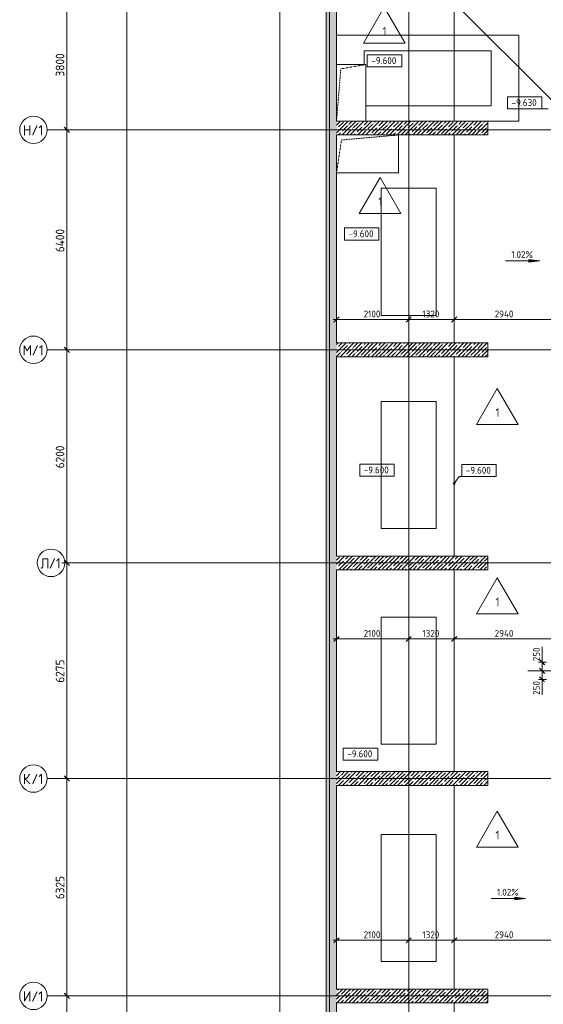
# Model space of a CAD drawing. Header units: millimetres. Extents: x -4136 to 63268, y -10605 to 130973.
# Tile 30 of 47: x -3114 to 12113, y 51456 to 80105. Entities that reach past the tile are written whole.
import ezdxf

# ---------------------------------------------------------------- set-up
doc = ezdxf.new("R2010")
doc.units = ezdxf.units.MM
for name, pattern in [('3_ Штрих_ 1 х 1 мм', [2, 1, -1]), ('4_ Штрихпунктир_ 10 х 2 мм', [14, 10, -2, 0, -2]), ('4_ Штрихпунктир_ 15 х 2 мм', [19, 15, -2, 0, -2])]:
    doc.linetypes.add(name, pattern=pattern)
for name, color, linetype, lineweight in [('A-ANNO-DIMS', 7, 'Continuous', 5), ('A-ANNO-DIMS-100', 7, 'Continuous', 5), ('A-DETL', 7, 'Continuous', 25), ('A-DETL-GENF', 7, 'Continuous', 13), ('A-FLOR', 7, 'Continuous', 13), ('A-FLOR-IDEN', 7, 'Continuous', 5), ('A-WALL', 7, 'Continuous', 13), ('A-WALL-PATT', 7, 'Continuous', 13), ('C-PRKG', 7, 'Continuous', 13), ('G-ANNO-DIMS', 7, 'Continuous', 5), ('M-EQPM', 7, 'Continuous', 13), ('S-GRID', 7, 'Continuous', 5), ('S-GRID-IDEN', 7, 'Continuous', 5)]:
    doc.layers.add(name, color=color, linetype=linetype, lineweight=lineweight)
doc.styles.add('GOST Common_1', font='GOST_Common.ttf', dxfattribs={"height": 300})
doc.styles.add('GOST Common_2', font='GOST_Common.ttf', dxfattribs={"height": 250})
doc.styles.add('GOST Common_3', font='GOST_Common.ttf', dxfattribs={"height": 200})
doc.dimstyles.new('2_5_мм', dxfattribs={"dimscale": 304.8, "dimtxt": 251.428749, "dimasz": 0.492126, "dimexe": 0.492126, "dimexo": 0.492126, "dimgap": 0, "dimtad": 1, "dimdec": 5, "dimrnd": 1e-05, "dimdsep": 46, "dimtxsty": 'GOST Common_2', "dimblk1": 'OBLIQUE', "dimblk2": 'OBLIQUE', "dimsah": 1, "dimcen": 0.09, "dimdle": 0.492126, "dimadec": 5, "dimazin": 2, "dimtfac": 1, "dimtdec": 4, "dimtix": 1, "dimtmove": 0, "dimatfit": 3, "dimfxl": 1, "dimtvp": 1, "dimtolj": 1, "dimtzin": 0, "dimarcsym": 2})
doc.dimstyles.new('2_мм', dxfattribs={"dimscale": 304.8, "dimtxt": 201.142999, "dimasz": 0.492126, "dimexe": 0.328084, "dimexo": 0.492126, "dimgap": 0, "dimtad": 1, "dimdec": 0, "dimdsep": 46, "dimtxsty": 'GOST Common_3', "dimblk1": 'OBLIQUE', "dimblk2": 'OBLIQUE', "dimsah": 1, "dimcen": 0.09, "dimdle": 0.328084, "dimadec": 5, "dimazin": 2, "dimtfac": 1, "dimtdec": 4, "dimtix": 1, "dimtmove": 0, "dimatfit": 3, "dimfxl": 1, "dimtvp": 1, "dimtolj": 1, "dimtzin": 0, "dimarcsym": 2})
doc.dimstyles.new('2_мм_1', dxfattribs={"dimscale": 304.8, "dimtxt": 201.142999, "dimasz": 0.492126, "dimexe": 0.328084, "dimexo": 0.492126, "dimgap": 0, "dimtad": 1, "dimdec": 0, "dimdsep": 46, "dimtxsty": 'GOST Common_3', "dimblk1": 'OBLIQUE', "dimblk2": 'OBLIQUE', "dimsah": 1, "dimcen": 0.09, "dimdle": 0.328084, "dimadec": 5, "dimazin": 2, "dimtfac": 1, "dimtdec": 4, "dimtix": 1, "dimtmove": 1, "dimatfit": 3, "dimfxl": 1, "dimtvp": 1, "dimtolj": 1, "dimtzin": 0, "dimarcsym": 2})
pattern_1 = [(45, (0, 0), (-114.04925, 114.04925), []), (45, (114.05, 0), (-114.04925, 114.04925), [201.612, -40.322, 3.353, -36.97])]

# ---------------------------------------------------------------- blocks, each defined once
blk = doc.blocks.new('АР_Машиноместо - 4900x2400_М__5300х2500_-V13--02_Подвал_МП_часть А')
at = {"layer": 'C-PRKG'}
for p, q in [((2500, 0), (0, 0)), ((0, 0), (0, -5300)), ((2500, 0), (2500, -900)), ((450, -800), (450, -4500)), ((450, -800), (2050, -800)), ((2050, -800), (2050, -4450)), ((450, -4500), (850, -4500))]:
    blk.add_line(p, q, dxfattribs=at)
blk = doc.blocks.new('АР_Машиноместо - 4900x2400_М__5300х2500_-V14--02_Подвал_МП_часть А')
at = {"layer": 'C-PRKG'}
for p, q in [((450, -800), (450, -4500)), ((450, -800), (2050, -800)), ((2050, -800), (2050, -4500)), ((450, -4500), (2050, -4500))]:
    blk.add_line(p, q, dxfattribs=at)
blk = doc.blocks.new('АР_Канал вертикальный прямоугольный - ОВ-6392396--02_Подвал_МП_часть А')
at = {"layer": 'A-DETL-GENF', "linetype": '3_ Штрих_ 1 х 1 мм'}
for p, q in [((425, 825), (-425, 825)), ((-425, 825), (-425, -825)), ((-425, -825), (-300, 700)), ((-300, 700), (425, 825)), ((425, -825), (425, 825)), ((-425, -825), (425, -825))]:
    blk.add_line(p, q, dxfattribs=at)
at = {"layer": 'M-EQPM'}
for p, q in [((-425, -825), (-425, 825)), ((-425, 825), (425, 825)), ((425, 825), (425, -825)), ((425, -825), (-425, -825))]:
    blk.add_line(p, q, dxfattribs=at)
blk = doc.blocks.new('АР_Канал вертикальный прямоугольный - ОВ-6392399--02_Подвал_МП_часть А')
at = {"layer": 'A-DETL-GENF', "linetype": '3_ Штрих_ 1 х 1 мм'}
for p, q in [((900, 550), (-900, 550)), ((-900, 550), (-900, -550)), ((-900, -550), (-755, 405)), ((-755, 405), (900, 550)), ((900, -550), (900, 550)), ((-900, -550), (900, -550))]:
    blk.add_line(p, q, dxfattribs=at)
at = {"layer": 'M-EQPM'}
for p, q in [((-900, -550), (-900, 550)), ((-900, 550), (900, 550)), ((900, 550), (900, -550)), ((900, -550), (-900, -550))]:
    blk.add_line(p, q, dxfattribs=at)
blk = doc.blocks.new('Ось сетки - 8_0 мм-31302--02_Подвал_МП_часть А')
at = {"layer": 'S-GRID-IDEN'}
blk.add_circle((0, 0), 4, dxfattribs=at)
blk = doc.blocks.new('DIMBLOCK1--02_Подвал_МП_часть А')
at = {"layer": 'A-ANNO-DIMS-100'}
for p, q in [((6100, 62042), (6100, 62186)), ((8200, 62042), (8200, 62186)), ((6000, 62086), (8200, 62086)), ((6100, 62086), (6100, 62042)), ((8200, 62086), (8200, 62042))]:
    blk.add_line(p, q, dxfattribs=at)
at = {"layer": 'A-ANNO-DIMS-100', "lineweight": 25}
for p, q in [((6100, 62086), (6025, 62011)), ((6100, 62086), (6175, 62161)), ((8200, 62086), (8125, 62011)), ((8200, 62086), (8275, 62161))]:
    blk.add_line(p, q, dxfattribs=at)
at = {"layer": 'A-ANNO-DIMS-100', "color": 0, "insert": (6889, 62347), "char_height": 200, "width": 625.93, "attachment_point": 1, "line_spacing_factor": 1.022761, "style": 'GOST Common_3'}
blk.add_mtext('2100', dxfattribs=at)
blk = doc.blocks.new('_Oblique')
at = {"color": 0, "linetype": 'ByBlock', "lineweight": -2}
blk.add_line((-0.5, -0.5), (0.5, 0.5), dxfattribs=at)
blk = doc.blocks.new('DIMBLOCK2--02_Подвал_МП_часть А')
at = {"layer": 'A-ANNO-DIMS-100'}
for p, q in [((8200, 62042), (8200, 62186)), ((9520, 62042), (9520, 62186)), ((8200, 62086), (9520, 62086)), ((8200, 62086), (8200, 62042)), ((9520, 62086), (9520, 62042))]:
    blk.add_line(p, q, dxfattribs=at)
at = {"layer": 'A-ANNO-DIMS-100', "lineweight": 25}
for p, q in [((8200, 62086), (8125, 62011)), ((8200, 62086), (8275, 62161)), ((9520, 62086), (9445, 62011)), ((9520, 62086), (9595, 62161))]:
    blk.add_line(p, q, dxfattribs=at)
at = {"layer": 'A-ANNO-DIMS-100', "color": 0, "insert": (8599, 62347), "char_height": 200, "width": 625.93, "attachment_point": 1, "line_spacing_factor": 1.022761, "style": 'GOST Common_3'}
blk.add_mtext('1320', dxfattribs=at)
blk = doc.blocks.new('DIMBLOCK3--02_Подвал_МП_часть А')
at = {"layer": 'A-ANNO-DIMS-100'}
for p, q in [((9520, 62042), (9520, 62186)), ((12460, 62042), (12460, 62186)), ((9520, 62086), (12460, 62086)), ((9520, 62086), (9520, 62042)), ((12460, 62086), (12460, 62042))]:
    blk.add_line(p, q, dxfattribs=at)
at = {"layer": 'A-ANNO-DIMS-100', "lineweight": 25}
for p, q in [((9520, 62086), (9445, 62011)), ((9520, 62086), (9595, 62161)), ((12460, 62086), (12385, 62011)), ((12460, 62086), (12535, 62161))]:
    blk.add_line(p, q, dxfattribs=at)
at = {"layer": 'A-ANNO-DIMS-100', "color": 0, "insert": (10700, 62347), "char_height": 200, "width": 695.48, "attachment_point": 1, "line_spacing_factor": 1.022761, "style": 'GOST Common_3'}
blk.add_mtext('2940', dxfattribs=at)
blk = doc.blocks.new('DIMBLOCK21--02_Подвал_МП_часть А')
at = {"layer": 'A-ANNO-DIMS-100'}
for p, q in [((6000, 53319), (8200, 53319)), ((6100, 53275), (6100, 53419)), ((6100, 53319), (6100, 53275)), ((8200, 53275), (8200, 53419)), ((8200, 53319), (8200, 53275))]:
    blk.add_line(p, q, dxfattribs=at)
at = {"layer": 'A-ANNO-DIMS-100', "lineweight": 25}
for p, q in [((6100, 53319), (6025, 53244)), ((6100, 53319), (6175, 53394)), ((8200, 53319), (8125, 53244)), ((8200, 53319), (8275, 53394))]:
    blk.add_line(p, q, dxfattribs=at)
at = {"layer": 'A-ANNO-DIMS-100', "color": 0, "insert": (6889, 53580), "char_height": 200, "width": 625.93, "attachment_point": 1, "line_spacing_factor": 1.022761, "style": 'GOST Common_3'}
blk.add_mtext('2100', dxfattribs=at)
blk = doc.blocks.new('DIMBLOCK22--02_Подвал_МП_часть А')
at = {"layer": 'A-ANNO-DIMS-100', "lineweight": 25}
for p, q in [((8200, 53319), (8125, 53244)), ((8200, 53319), (8275, 53394)), ((9520, 53319), (9445, 53244)), ((9520, 53319), (9595, 53394))]:
    blk.add_line(p, q, dxfattribs=at)
at = {"layer": 'A-ANNO-DIMS-100'}
for p, q in [((8200, 53275), (8200, 53419)), ((8200, 53319), (9520, 53319)), ((8200, 53319), (8200, 53275)), ((9520, 53275), (9520, 53419)), ((9520, 53319), (9520, 53275))]:
    blk.add_line(p, q, dxfattribs=at)
at = {"layer": 'A-ANNO-DIMS-100', "color": 0, "insert": (8599, 53580), "char_height": 200, "width": 625.93, "attachment_point": 1, "line_spacing_factor": 1.022761, "style": 'GOST Common_3'}
blk.add_mtext('1320', dxfattribs=at)
blk = doc.blocks.new('DIMBLOCK23--02_Подвал_МП_часть А')
at = {"layer": 'A-ANNO-DIMS-100', "lineweight": 25}
for p, q in [((9520, 53319), (9445, 53244)), ((9520, 53319), (9595, 53394)), ((12460, 53319), (12385, 53244)), ((12460, 53319), (12535, 53394))]:
    blk.add_line(p, q, dxfattribs=at)
at = {"layer": 'A-ANNO-DIMS-100'}
for p, q in [((9520, 53275), (9520, 53419)), ((9520, 53319), (12460, 53319)), ((9520, 53319), (9520, 53275)), ((12460, 53275), (12460, 53419)), ((12460, 53319), (12460, 53275))]:
    blk.add_line(p, q, dxfattribs=at)
at = {"layer": 'A-ANNO-DIMS-100', "color": 0, "insert": (10700, 53580), "char_height": 200, "width": 695.48, "attachment_point": 1, "line_spacing_factor": 1.022761, "style": 'GOST Common_3'}
blk.add_mtext('2940', dxfattribs=at)
blk = doc.blocks.new('DIMBLOCK43--02_Подвал_МП_часть А')
at = {"layer": 'A-ANNO-DIMS-100'}
for p, q in [((6000, 71381), (8200, 71381)), ((6100, 71337), (6100, 71481)), ((6100, 71381), (6100, 71337)), ((8200, 71337), (8200, 71481)), ((8200, 71381), (8200, 71337))]:
    blk.add_line(p, q, dxfattribs=at)
at = {"layer": 'A-ANNO-DIMS-100', "lineweight": 25}
for p, q in [((6100, 71381), (6025, 71306)), ((6100, 71381), (6175, 71456)), ((8200, 71381), (8125, 71306)), ((8200, 71381), (8275, 71456))]:
    blk.add_line(p, q, dxfattribs=at)
at = {"layer": 'A-ANNO-DIMS-100', "color": 0, "insert": (6889, 71642), "char_height": 200, "width": 625.93, "attachment_point": 1, "line_spacing_factor": 1.022761, "style": 'GOST Common_3'}
blk.add_mtext('2100', dxfattribs=at)
blk = doc.blocks.new('DIMBLOCK44--02_Подвал_МП_часть А')
at = {"layer": 'A-ANNO-DIMS-100', "lineweight": 25}
for p, q in [((8200, 71381), (8125, 71306)), ((8200, 71381), (8275, 71456)), ((9520, 71381), (9445, 71306)), ((9520, 71381), (9595, 71456))]:
    blk.add_line(p, q, dxfattribs=at)
at = {"layer": 'A-ANNO-DIMS-100'}
for p, q in [((8200, 71337), (8200, 71481)), ((8200, 71381), (9520, 71381)), ((8200, 71381), (8200, 71337)), ((9520, 71337), (9520, 71481)), ((9520, 71381), (9520, 71337))]:
    blk.add_line(p, q, dxfattribs=at)
at = {"layer": 'A-ANNO-DIMS-100', "color": 0, "insert": (8599, 71642), "char_height": 200, "width": 625.93, "attachment_point": 1, "line_spacing_factor": 1.022761, "style": 'GOST Common_3'}
blk.add_mtext('1320', dxfattribs=at)
blk = doc.blocks.new('DIMBLOCK45--02_Подвал_МП_часть А')
at = {"layer": 'A-ANNO-DIMS-100', "lineweight": 25}
for p, q in [((9520, 71381), (9445, 71306)), ((9520, 71381), (9595, 71456)), ((12460, 71381), (12385, 71306)), ((12460, 71381), (12535, 71456))]:
    blk.add_line(p, q, dxfattribs=at)
at = {"layer": 'A-ANNO-DIMS-100'}
for p, q in [((9520, 71337), (9520, 71481)), ((9520, 71381), (12460, 71381)), ((9520, 71381), (9520, 71337)), ((12460, 71337), (12460, 71481)), ((12460, 71381), (12460, 71337))]:
    blk.add_line(p, q, dxfattribs=at)
at = {"layer": 'A-ANNO-DIMS-100', "color": 0, "insert": (10700, 71642), "char_height": 200, "width": 695.48, "attachment_point": 1, "line_spacing_factor": 1.022761, "style": 'GOST Common_3'}
blk.add_mtext('2940', dxfattribs=at)
blk = doc.blocks.new('DIMBLOCK93--02_Подвал_МП_часть А')
at = {"layer": 'A-ANNO-DIMS-100'}
for p, q in [((-1695, 51700), (-1889, 51700)), ((-1739, 48600), (-1739, 51700)), ((-1739, 51700), (-1695, 51700)), ((-1695, 48600), (-1889, 48600)), ((-1739, 48600), (-1695, 48600))]:
    blk.add_line(p, q, dxfattribs=at)
at = {"layer": 'A-ANNO-DIMS-100', "lineweight": 25}
for p, q in [((-1739, 51700), (-1814, 51775)), ((-1739, 51700), (-1664, 51625)), ((-1739, 48600), (-1814, 48675)), ((-1739, 48600), (-1664, 48525))]:
    blk.add_line(p, q, dxfattribs=at)
at = {"layer": 'A-ANNO-DIMS-100', "color": 0, "insert": (-2066, 49824), "char_height": 250, "width": 782.41, "attachment_point": 1, "rotation": 90, "line_spacing_factor": 1.022761, "style": 'GOST Common_2'}
blk.add_mtext('3100', dxfattribs=at)
blk = doc.blocks.new('DIMBLOCK94--02_Подвал_МП_часть А')
at = {"layer": 'A-ANNO-DIMS-100'}
for p, q in [((-1695, 58025), (-1889, 58025)), ((-1739, 51700), (-1739, 58025)), ((-1739, 58025), (-1695, 58025)), ((-1695, 51700), (-1889, 51700)), ((-1739, 51700), (-1695, 51700))]:
    blk.add_line(p, q, dxfattribs=at)
at = {"layer": 'A-ANNO-DIMS-100', "lineweight": 25}
for p, q in [((-1739, 58025), (-1814, 58100)), ((-1739, 58025), (-1664, 57950)), ((-1739, 51700), (-1814, 51775)), ((-1739, 51700), (-1664, 51625))]:
    blk.add_line(p, q, dxfattribs=at)
at = {"layer": 'A-ANNO-DIMS-100', "color": 0, "insert": (-2066, 54513), "char_height": 250, "width": 838.66, "attachment_point": 1, "rotation": 90, "line_spacing_factor": 1.022761, "style": 'GOST Common_2'}
blk.add_mtext('6325', dxfattribs=at)
blk = doc.blocks.new('DIMBLOCK95--02_Подвал_МП_часть А')
at = {"layer": 'A-ANNO-DIMS-100'}
for p, q in [((-1695, 64300), (-1889, 64300)), ((-1739, 58025), (-1739, 64300)), ((-1739, 64300), (-1695, 64300)), ((-1695, 58025), (-1889, 58025)), ((-1739, 58025), (-1695, 58025))]:
    blk.add_line(p, q, dxfattribs=at)
at = {"layer": 'A-ANNO-DIMS-100', "lineweight": 25}
for p, q in [((-1739, 64300), (-1814, 64375)), ((-1739, 64300), (-1664, 64225)), ((-1739, 58025), (-1814, 58100)), ((-1739, 58025), (-1664, 57950))]:
    blk.add_line(p, q, dxfattribs=at)
at = {"layer": 'A-ANNO-DIMS-100', "color": 0, "insert": (-2066, 60813), "char_height": 250, "width": 838.66, "attachment_point": 1, "rotation": 90, "line_spacing_factor": 1.022761, "style": 'GOST Common_2'}
blk.add_mtext('6275', dxfattribs=at)
blk = doc.blocks.new('DIMBLOCK96--02_Подвал_МП_часть А')
at = {"layer": 'A-ANNO-DIMS-100'}
for p, q in [((-1695, 70500), (-1889, 70500)), ((-1739, 64300), (-1739, 70500)), ((-1739, 70500), (-1695, 70500)), ((-1695, 64300), (-1889, 64300)), ((-1739, 64300), (-1695, 64300))]:
    blk.add_line(p, q, dxfattribs=at)
at = {"layer": 'A-ANNO-DIMS-100', "lineweight": 25}
for p, q in [((-1739, 70500), (-1814, 70575)), ((-1739, 70500), (-1664, 70425)), ((-1739, 64300), (-1814, 64375)), ((-1739, 64300), (-1664, 64225))]:
    blk.add_line(p, q, dxfattribs=at)
at = {"layer": 'A-ANNO-DIMS-100', "color": 0, "insert": (-2066, 67051), "char_height": 250, "width": 838.66, "attachment_point": 1, "rotation": 90, "line_spacing_factor": 1.022761, "style": 'GOST Common_2'}
blk.add_mtext('6200', dxfattribs=at)
blk = doc.blocks.new('DIMBLOCK97--02_Подвал_МП_часть А')
at = {"layer": 'A-ANNO-DIMS-100'}
for p, q in [((-1695, 76900), (-1889, 76900)), ((-1739, 70500), (-1739, 76900)), ((-1739, 76900), (-1695, 76900)), ((-1695, 70500), (-1889, 70500)), ((-1739, 70500), (-1695, 70500))]:
    blk.add_line(p, q, dxfattribs=at)
at = {"layer": 'A-ANNO-DIMS-100', "lineweight": 25}
for p, q in [((-1739, 76900), (-1814, 76975)), ((-1739, 76900), (-1664, 76825)), ((-1739, 70500), (-1814, 70575)), ((-1739, 70500), (-1664, 70425))]:
    blk.add_line(p, q, dxfattribs=at)
at = {"layer": 'A-ANNO-DIMS-100', "color": 0, "insert": (-2066, 73338), "char_height": 250, "width": 869.35, "attachment_point": 1, "rotation": 90, "line_spacing_factor": 1.022761, "style": 'GOST Common_2'}
blk.add_mtext('6400', dxfattribs=at)
blk = doc.blocks.new('DIMBLOCK98--02_Подвал_МП_часть А')
at = {"layer": 'A-ANNO-DIMS-100'}
for p, q in [((-1695, 80700), (-1889, 80700)), ((-1739, 76900), (-1739, 80700)), ((-1739, 80700), (-1695, 80700)), ((-1695, 76900), (-1889, 76900)), ((-1739, 76900), (-1695, 76900))]:
    blk.add_line(p, q, dxfattribs=at)
at = {"layer": 'A-ANNO-DIMS-100', "lineweight": 25}
for p, q in [((-1739, 80700), (-1814, 80775)), ((-1739, 80700), (-1664, 80625)), ((-1739, 76900), (-1814, 76975)), ((-1739, 76900), (-1664, 76825))]:
    blk.add_line(p, q, dxfattribs=at)
at = {"layer": 'A-ANNO-DIMS-100', "color": 0, "insert": (-2066, 78451), "char_height": 250, "width": 838.66, "attachment_point": 1, "rotation": 90, "line_spacing_factor": 1.022761, "style": 'GOST Common_2'}
blk.add_mtext('3800', dxfattribs=at)
blk = doc.blocks.new('Высотные отметки - Frame_2-749557--02_Подвал_МП_часть А')
at = {"layer": 'G-ANNO-DIMS'}
for p, q in [((-5, 3.5), (-5, 0)), ((5, 3.5), (-5, 3.5)), ((5, 0), (5, 3.5)), ((-5, 0), (5, 0))]:
    blk.add_line(p, q, dxfattribs=at)
blk = doc.blocks.new('Марка полов - Марка полов-4106608--02_Подвал_МП_часть А')
at = {"layer": 'A-FLOR-IDEN'}
for p, q in [((0, 7), (-6.06, -3.5)), ((6.06, -3.5), (0, 7)), ((-6.06, -3.5), (6.06, -3.5))]:
    blk.add_line(p, q, dxfattribs=at)
blk = doc.blocks.new('DIMBLOCK198--02_Подвал_МП_часть А')
at = {"layer": 'A-ANNO-DIMS-100'}
for p, q in [((12077, 61858), (12077, 61339)), ((12210, 61410), (11977, 61410)), ((12077, 61510), (12077, 61160)), ((12077, 61410), (12210, 61410)), ((12077, 61339), (12077, 61285)), ((12033, 61160), (12177, 61160)), ((12077, 61160), (12033, 61160))]:
    blk.add_line(p, q, dxfattribs=at)
at = {"layer": 'A-ANNO-DIMS-100', "lineweight": 25}
for p, q in [((12077, 61410), (12002, 61485)), ((12077, 61410), (12152, 61335)), ((12077, 61160), (12002, 61235)), ((12077, 61160), (12152, 61085))]:
    blk.add_line(p, q, dxfattribs=at)
at = {"layer": 'A-ANNO-DIMS-100', "color": 0, "insert": (11815, 61439), "char_height": 200, "width": 503.2, "attachment_point": 1, "rotation": 90, "line_spacing_factor": 1.022761, "style": 'GOST Common_3'}
blk.add_mtext('250', dxfattribs=at)
blk = doc.blocks.new('DIMBLOCK199--02_Подвал_МП_часть А')
at = {"layer": 'A-ANNO-DIMS-100', "lineweight": 25}
for p, q in [((12077, 61160), (12002, 61235)), ((12077, 61160), (12152, 61085)), ((12077, 60910), (12002, 60985)), ((12077, 60910), (12152, 60835))]:
    blk.add_line(p, q, dxfattribs=at)
at = {"layer": 'A-ANNO-DIMS-100'}
for p, q in [((12033, 61160), (12177, 61160)), ((12077, 61160), (12033, 61160)), ((12077, 61160), (12077, 60810)), ((12077, 60981), (12077, 61035)), ((12210, 60910), (11977, 60910)), ((12077, 60461), (12077, 60981)), ((12077, 60910), (12210, 60910))]:
    blk.add_line(p, q, dxfattribs=at)
at = {"layer": 'A-ANNO-DIMS-100', "color": 0, "insert": (11815, 60461), "char_height": 200, "width": 503.2, "attachment_point": 1, "rotation": 90, "line_spacing_factor": 1.022761, "style": 'GOST Common_3'}
blk.add_mtext('250', dxfattribs=at)

msp = doc.modelspace()

# ---------------------------------------------------------------- hatches: boundary and pattern name
at = {"layer": 'A-WALL-PATT', "lineweight": 5}
h = msp.add_hatch(dxfattribs=at)
h.set_pattern_fill('FP_3', color=256, style=0, pattern_type=2)
h.set_pattern_definition(pattern_1)
h.paths.add_polyline_path([(5800, 41224.999998), (6100, 41224.999998), (6100, 81000), (5800, 81000), (5800, 45200.838298)])
h = msp.add_hatch(dxfattribs=at)
h.set_pattern_fill('FP_3', color=256, style=0, pattern_type=2)
h.set_pattern_definition(pattern_1)
h.paths.add_polyline_path([(10500, 76750), (10500, 77150), (6100, 77150), (6100, 76750), (9703.259158, 76750)])
h = msp.add_hatch(dxfattribs=at)
h.set_pattern_fill('FP_3', color=256, style=0, pattern_type=2)
h.set_pattern_definition(pattern_1)
h.paths.add_polyline_path([(10500, 70300), (10500, 70700), (6100, 70700), (6100, 70300), (6262.550588, 70300)])
h = msp.add_hatch(dxfattribs=at)
h.set_pattern_fill('FP_3', color=256, style=0, pattern_type=2)
h.set_pattern_definition(pattern_1)
h.paths.add_polyline_path([(10500, 64100), (10500, 64500), (6100, 64500), (6100, 64100), (6262.550588, 64100)])
h = msp.add_hatch(dxfattribs=at)
h.set_pattern_fill('FP_3', color=256, style=0, pattern_type=2)
h.set_pattern_definition(pattern_1)
h.paths.add_polyline_path([(10500, 57825), (10500, 58225), (6100, 58225), (6100, 57825), (6262.550588, 57825)])
h = msp.add_hatch(dxfattribs=at)
h.set_pattern_fill('FP_3', color=256, style=0, pattern_type=2)
h.set_pattern_definition(pattern_1)
h.paths.add_polyline_path([(6100, 51500), (10500, 51500), (10500, 51900), (6100, 51900)])
at = {"layer": 'G-ANNO-DIMS'}
for points in [[(12013.678086, 73089.628735), (11696.178086, 73131.428403), (11696.178086, 73047.829068)], [(11598.947805, 54535.159869), (11281.447805, 54576.959537), (11281.447805, 54493.360201)]]:
    msp.add_hatch(color=256, dxfattribs=at).paths.add_polyline_path(points)
h = msp.add_hatch(color=256, dxfattribs=at)
edge = h.paths.add_edge_path()
edge.add_arc((9520, 66607.288244), 25, 0, 360)

# ---------------------------------------------------------------- linework, layer by layer
at = {"layer": 'A-DETL', "linetype": '4_ Штрихпунктир_ 15 х 2 мм', "lineweight": 5}
msp.add_line((24260, 61160), (11660, 61160), dxfattribs=at)
at = {"layer": 'A-FLOR'}
for p, q in [((12360, 77760), (9520, 80600)), ((9520, 77150), (9520, 80600)), ((9520, 70700), (9520, 76750)), ((9520, 64500), (9520, 70300)), ((9520, 58225), (9520, 64100)), ((9520, 51900), (9520, 57825)), ((9520, 46350), (9520, 51500))]:
    msp.add_line(p, q, dxfattribs=at)
at = {"layer": 'A-WALL'}
for p, q in [((5800, 80600), (5800, 33300)), ((6100, 78800), (6100, 80600)), ((10500, 77150), (6950, 77150)), ((10500, 76750), (10500, 77150)), ((7900, 76750), (10500, 76750)), ((6100, 70700), (6100, 75650)), ((10500, 70700), (6100, 70700)), ((10500, 70300), (10500, 70700)), ((6100, 64500), (6100, 70300)), ((6100, 70300), (10500, 70300)), ((10500, 64500), (6100, 64500)), ((10500, 64100), (10500, 64500)), ((6100, 58225), (6100, 64100)), ((6100, 64100), (10500, 64100)), ((10500, 58225), (6100, 58225)), ((10500, 57825), (10500, 58225)), ((6100, 51900), (6100, 57825)), ((6100, 57825), (10500, 57825)), ((10500, 51900), (6100, 51900)), ((10500, 51500), (10500, 51900)), ((6100, 45300), (6100, 51500)), ((6100, 51500), (10500, 51500))]:
    msp.add_line(p, q, dxfattribs=at)
at = {"layer": 'G-ANNO-DIMS'}
for p, q in [((7481.957405, 78734.885048), (7495.135087, 78734.885048)), ((12255.71731, 77510.311313), (11573.855664, 77510.311313)), ((11013.678086, 73089.628735), (12013.678086, 73089.628735)), ((12013.678086, 73089.628735), (11696.178086, 73131.428403)), ((11696.178086, 73131.428403), (11696.178086, 73047.829068)), ((11696.178086, 73047.829068), (12013.678086, 73089.628735)), ((7295.105267, 66822.017195), (7275.063659, 66822.017195)), ((9520, 66607.288244), (9670.105633, 66812.609318)), ((9670.105633, 66812.609318), (10243.072428, 66812.609318)), ((10598.947805, 54535.159869), (11598.947805, 54535.159869)), ((11598.947805, 54535.159869), (11281.447805, 54576.959537)), ((11281.447805, 54576.959537), (11281.447805, 54493.360201)), ((11281.447805, 54493.360201), (11598.947805, 54535.159869))]:
    msp.add_line(p, q, dxfattribs=at)
msp.add_circle((9520, 66607.288244), 25, dxfattribs=at)
at = {"layer": 'S-GRID', "linetype": '4_ Штрихпунктир_ 10 х 2 мм'}
for p, q in [((8200, 32645.395721), (8200, 130172.500019)), ((0, 30441.966891), (0, 128906.889941)), ((8200, 30488.666569), (8200, 128358.394616)), ((5900, 31375.395721), (5900, 100620.828093)), ((4450, 31375.395721), (4450, 98600)), ((38983.503377, 76900), (-2313.623038, 76900)), ((38983.503377, 70500), (-2313.623038, 70500)), ((38983.503377, 64300), (-1802.909204, 64300)), ((38983.503377, 58025), (-2313.623038, 58025)), ((38983.503377, 51700), (-2313.623038, 51700))]:
    msp.add_line(p, q, dxfattribs=at)

# ---------------------------------------------------------------- block references
at = {"layer": 'A-FLOR-IDEN', "xscale": 99.99999999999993, "yscale": 99.99999999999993, "zscale": 99.99999999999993}
for p in [(7486.58586, 79767.563643), (7366.58586, 74813.517927), (10773.167824, 68675.957935), (10773.167824, 63165.335097), (10773.167824, 56379.009872)]:
    msp.add_blockref('Марка полов - Марка полов-4106608--02_Подвал_МП_часть А', p, dxfattribs=at)
at = {"layer": 'C-PRKG', "rotation": 269.9999999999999}
msp.add_blockref('АР_Машиноместо - 4900x2400_М__5300х2500_-V13--02_Подвал_МП_часть А', (11400, 79650), dxfattribs=at)
at = {"layer": 'C-PRKG'}
for p in [(6950, 76000), (6950, 69800), (6950, 63525), (6950, 57200)]:
    msp.add_blockref('АР_Машиноместо - 4900x2400_М__5300х2500_-V14--02_Подвал_МП_часть А', p, dxfattribs=at)
at = {"layer": 'G-ANNO-DIMS', "extrusion": (0, 0, -1), "xscale": 99.99999999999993, "yscale": 99.99999999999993, "zscale": 99.99999999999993}
for p in [(-7495.135087, 78734.885048), (-10243.072428, 66812.609318)]:
    msp.add_blockref('Высотные отметки - Frame_2-749557--02_Подвал_МП_часть А', p, dxfattribs=at)
at = {"layer": 'G-ANNO-DIMS', "xscale": 99.99999999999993, "yscale": 99.99999999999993, "zscale": 99.99999999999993}
for p in [(11573.855664, 77510.311313), (6832.26501, 73693.942262), (7275.063659, 66822.017195), (6796.982274, 58563.200224)]:
    msp.add_blockref('Высотные отметки - Frame_2-749557--02_Подвал_МП_часть А', p, dxfattribs=at)
at = {"layer": 'M-EQPM'}
for name, p in [('АР_Канал вертикальный прямоугольный - ОВ-6392396--02_Подвал_МП_часть А', (6525, 77975)), ('АР_Канал вертикальный прямоугольный - ОВ-6392399--02_Подвал_МП_часть А', (7000, 76200))]:
    msp.add_blockref(name, p, dxfattribs=at)
at = {"layer": 'S-GRID-IDEN', "xscale": 99.99999999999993, "yscale": 99.99999999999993, "zscale": 99.99999999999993, "rotation": 89.99999999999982}
for p in [(-2713.623038, 76900), (-2713.623038, 70500), (-2202.909204, 64300), (-2713.623038, 58025), (-2713.623038, 51700)]:
    msp.add_blockref('Ось сетки - 8_0 мм-31302--02_Подвал_МП_часть А', p, dxfattribs=at)

# ---------------------------------------------------------------- texts
at = {"layer": 'A-FLOR-IDEN', "char_height": 250, "width": 152.320625, "attachment_point": 1, "style": 'GOST Common_2'}
for insert in [(7435.709577, 79889.625315), (7315.709577, 74935.579599), (10722.29154, 68798.019607), (10722.29154, 63287.396769), (10722.29154, 56501.071544)]:
    msp.add_mtext('\\fGOST Common|b0|i0|c204|p34|;1', dxfattribs=dict(at, insert=insert))
at = {"layer": 'G-ANNO-DIMS', "char_height": 200, "attachment_point": 1, "line_spacing_factor": 1.022761, "style": 'GOST Common_3'}
for s, insert, width in [('-9.600', (7112.978561, 79016.250709), 917.17566319), ('-9.630', (11191.699137, 77791.676974), 917.17566319), ('-9.600', (6450.108483, 73975.307923), 917.17566319), ('1.02%', (11182.810989, 73370.994396), 794.08103471), ('-9.600', (6892.907133, 67103.382856), 917.17566319), ('-9.600', (9860.915902, 67093.974979), 917.17566319), ('-9.600', (6414.825747, 58844.565885), 917.17566319), ('1.02%', (10768.080707, 54816.52553), 794.08103471)]:
    msp.add_mtext(s, dxfattribs=dict(at, insert=insert, width=width))
at = {"layer": 'S-GRID-IDEN', "char_height": 300, "attachment_point": 1, "style": 'GOST Common_1'}
for s, insert, width in [('\\fGOST Common|b0|i0|c204|p34|;Н', (-3022.04352, 77034.544597), 296.624375), ('/1', (-2777.303936, 77034.544597), 448.945), ('\\fGOST Common|b0|i0|c204|p34|;М', (-3035.04352, 70634.544597), 328.691875), ('/1', (-2763.845603, 70634.544597), 448.945), ('\\fGOST Common|b0|i0|c204|p34|;Л', (-2511.329686, 64434.544597), 296.624375), ('/1', (-2266.590103, 64434.544597), 448.945), ('\\fGOST Common|b0|i0|c204|p34|;К', (-3022.04352, 58159.544597), 296.624375), ('/1', (-2777.303936, 58159.544597), 448.945), ('/1', (-2777.303936, 51834.544597), 448.945), ('\\fGOST Common|b0|i0|c204|p34|;И', (-3022.04352, 51834.544597), 296.624375)]:
    msp.add_mtext(s, dxfattribs=dict(at, insert=insert, width=width))

# ---------------------------------------------------------------- dimensions: what is measured, and where the dimension line sits
at = {"layer": 'A-ANNO-DIMS'}
for base, p1, p2, override, picture, middle in [((-1739.153937, 80700), (-1845.219954, 76900), (-1845.219954, 80700), {"dimpost": '<>', "dimfxl": 3800}, 'DIMBLOCK98--02_Подвал_МП_часть А', (-1864.153937, 78800)), ((-1739.1539371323, 76900.0000000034), (-1845.2199543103, 70500.0000000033), (-1845.2199543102, 76900.0000000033), {"dimpost": '<>', "dimfxl": 6400}, 'DIMBLOCK97--02_Подвал_МП_часть А', (-1864.1539371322, 73700.0000000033)), ((-1739.1539371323, 70500.0000000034), (-1845.2199543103, 64300.0000000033), (-1845.2199543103, 70500.0000000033), {"dimpost": '<>', "dimfxl": 6200}, 'DIMBLOCK96--02_Подвал_МП_часть А', (-1864.1539371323, 67400.0000000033)), ((-1739.1539371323, 64300.0000000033), (-1845.2199543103, 58025.0000000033), (-1845.2199543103, 64300.0000000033), {"dimpost": '<>', "dimfxl": 6275}, 'DIMBLOCK95--02_Подвал_МП_часть А', (-1864.1539371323, 61162.5000000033)), ((-1739.1539371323, 58025.0000000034), (-1845.2199543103, 51700.0000000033), (-1845.2199543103, 58025.0000000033), {"dimpost": '<>', "dimfxl": 6325}, 'DIMBLOCK94--02_Подвал_МП_часть А', (-1864.1539371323, 54862.5000000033)), ((-1739.153937, 51700), (-1845.219954, 48600), (-1845.219954, 51700), {"dimpost": '<>', "dimfxl": 3100}, 'DIMBLOCK93--02_Подвал_МП_часть А', (-1864.153937, 50150))]:
    dim = msp.add_linear_dim(base=base, p1=p1, p2=p2, angle=90, dimstyle='2_5_мм', override=override, dxfattribs=at)
    dim.commit()
    dim.dimension.update_dxf_attribs({"geometry": picture, "text_midpoint": middle})
for base, p1, p2, override, picture, middle in [((8200, 71380.649145), (6100, 71486.715162), (8200, 71486.715162), {"dimpost": '<>', "dimfxl": 2100}, 'DIMBLOCK43--02_Подвал_МП_часть А', (7150, 71480.649145)), ((9520, 71380.649145), (8200, 71486.715162), (9520, 71486.715162), {"dimpost": '<>', "dimfxl": 1320}, 'DIMBLOCK44--02_Подвал_МП_часть А', (8860, 71480.649145)), ((12460, 71380.649145), (9520, 71486.715162), (12460, 71486.715162), {"dimpost": '<>', "dimfxl": 2940}, 'DIMBLOCK45--02_Подвал_МП_часть А', (10990, 71480.649145)), ((8200, 62085.730963), (6100, 62191.79698), (8200, 62191.79698), {"dimpost": '<>', "dimfxl": 2100}, 'DIMBLOCK1--02_Подвал_МП_часть А', (7150, 62185.730963)), ((9520, 62085.730963), (8200, 62191.79698), (9520, 62191.79698), {"dimpost": '<>', "dimfxl": 1320}, 'DIMBLOCK2--02_Подвал_МП_часть А', (8860, 62185.730963)), ((12460, 62085.730963), (9520, 62191.79698), (12460, 62191.79698), {"dimpost": '<>', "dimfxl": 2940}, 'DIMBLOCK3--02_Подвал_МП_часть А', (10990, 62185.730963)), ((8200, 53318.677661), (6100, 53424.743679), (8200, 53424.743679), {"dimpost": '<>', "dimfxl": 2100}, 'DIMBLOCK21--02_Подвал_МП_часть А', (7150, 53418.677661)), ((9520, 53318.677661), (8200, 53424.743679), (9520, 53424.743679), {"dimpost": '<>', "dimfxl": 1320}, 'DIMBLOCK22--02_Подвал_МП_часть А', (8860, 53418.677661)), ((12460, 53318.677661), (9520, 53424.743679), (12460, 53424.743679), {"dimpost": '<>', "dimfxl": 2940}, 'DIMBLOCK23--02_Подвал_МП_часть А', (10990, 53418.677661))]:
    dim = msp.add_linear_dim(base=base, p1=p1, p2=p2, dimstyle='2_мм', override=override, dxfattribs=at)
    dim.commit()
    dim.dimension.update_dxf_attribs({"geometry": picture, "text_midpoint": middle})
for base, p1, p2, picture, middle in [((12076.750158, 61160), (12360, 61410), (12182.816176, 61160), 'DIMBLOCK198--02_Подвал_МП_часть А', (11948.717831, 61690.267561)), ((12076.750158, 60910), (12182.816176, 61160), (12360, 60910), 'DIMBLOCK199--02_Подвал_МП_часть А', (11948.717831, 60713.071075))]:
    dim = msp.add_linear_dim(base=base, p1=p1, p2=p2, angle=90, dimstyle='2_мм_1', override={"dimpost": '<>', "dimfxl": 306.421454}, dxfattribs=at)
    dim.commit()
    dim.dimension.update_dxf_attribs({"geometry": picture, "text_midpoint": middle, "dimtype": 160, "text_rotation": 90})

doc.saveas('drawing.dxf')
